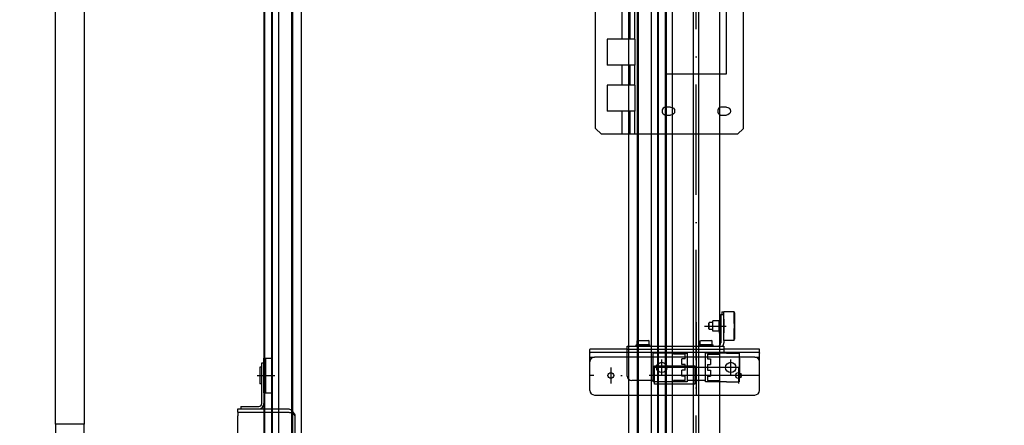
# Model space of a CAD drawing. Header units: millimetres. Extents: x 0 to 16800, y 0 to 11880.
# Tile 8 of 30: x 2633 to 4346, y 7062 to 7768. Entities that reach past the tile are written whole.
import ezdxf

# ---------------------------------------------------------------- set-up
doc = ezdxf.new("R2010")
doc.units = ezdxf.units.MM
doc.header["$LTSCALE"] = 16
doc.header["$PDSIZE"] = -3
doc.linetypes.add('ACAD_ISO10W100', pattern=[18, 12, -3, 0, -3])
doc.layers.add('Centerline', color=1, linetype='ACAD_ISO10W100', lineweight=25)
for name, color, linetype in [('CONT_35', 2, 'Continuous'), ('CONT_70', 4, 'Continuous'), ('CWT', 252, 'Continuous'), ('DASHD_25', 1, 'ACAD_ISO10W100'), ('DIM_35', 7, 'Continuous'), ('Fixings', 25, 'Continuous'), ('Guiderails', 30, 'Continuous')]:
    doc.layers.add(name, color=color, linetype=linetype)
doc.styles.add('Arial', font='arial.ttf')
doc.dimstyles.new('KONE_mm', dxfattribs={"dimscale": 40, "dimtxt": 2, "dimasz": 2, "dimexe": 1, "dimexo": 0, "dimgap": 1, "dimtad": 1, "dimdec": 0, "dimrnd": 0.01, "dimzin": 0, "dimdsep": 46, "dimtxsty": 'Arial', "dimsah": 1, "dimcen": 0, "dimclrd": 256, "dimclre": 256, "dimclrt": 256, "dimadec": 1, "dimazin": 2, "dimtfac": 1, "dimtdec": 0, "dimtmove": 0, "dimatfit": 3, "dimfxl": 1, "dimtolj": 1, "dimtzin": 0, "dimarcsym": 0})

# ---------------------------------------------------------------- blocks, each defined once
blk = doc.blocks.new('T-0008158422_Section_TopShaft_0')
at = {"layer": 'CONT_70'}
blk.add_lwpolyline([(-1065, 1041), (-1065, 1041), (-1065, 1041), (-1115, 1041), (-1115, 4441), (-1065, 4441)], close=True, dxfattribs=at)
blk.add_lwpolyline([(-1065, 0), (-1065, 1041), (-1115, 1041), (-1115, 0)], dxfattribs=at)
at = {"layer": 'DASHD_25'}
blk.add_line((0, 0), (0, 4641), dxfattribs=at)
blk = doc.blocks.new('*U552')
at = {"layer": 'Centerline'}
blk.add_line((0, 0), (0, 1761), dxfattribs=at)
at = {"layer": 'Guiderails'}
for p, q in [((-41.25, 0), (-41.25, 1761)), ((-41.25, 1761), (41.25, 1761)), ((-4.5, 0), (-4.5, 1761)), ((4.5, 0), (4.5, 1761)), ((41.25, 0), (41.25, 1761)), ((-41.25, 0), (41.25, 0))]:
    blk.add_line(p, q, dxfattribs=at)
blk = doc.blocks.new('*U562')
at = {"layer": 'CONT_35'}
for points in [[(-175, 205), (-165, 215)], [(72, 215), (-165, 215)], [(-129, 175), (-129, 215)], [(-115, 175), (-115, 215)], [(-107, 175), (-107, 215)], [(72, 215), (82, 205)], [(-175, -205), (-175, 205)], [(82, -205), (82, 205)], [(-155, 175), (-155, 130)], [(-106, 175), (-155, 175)], [(-106, 130), (-106, 175)], [(-44.5, 182), (-52.5, 182)], [(52.5, 182), (44.5, 182)], [(-52.5, 168), (-44.5, 168)], [(44.5, 168), (52.5, 168)], [(-106, 130), (-155, 130)], [(-129, 95), (-129, 130)], [(-115, 95), (-115, 130)], [(-107, 95), (-107, 130)], [(-52.5, 110), (-52.5, -110)], [(52.5, 110), (-52.5, 110)], [(52.5, -110), (52.5, 110)], [(-106, 95), (-155, 95)], [(-155, 95), (-155, 50)], [(-106, 50), (-106, 95)], [(-106, 50), (-155, 50)], [(-129, -50), (-129, 50)], [(-115, -50), (-115, 50)], [(-107, -50), (-107, 50)], [(-106, -50), (-155, -50)], [(-155, -50), (-155, -95)], [(-106, -95), (-106, -50)], [(-106, -95), (-155, -95)], [(-129, -130), (-129, -95)], [(-115, -130), (-115, -95)], [(-107, -130), (-107, -95)], [(-52.5, -110), (52.5, -110)], [(-106, -130), (-155, -130)], [(-155, -130), (-155, -175)], [(-106, -175), (-106, -130)], [(-44.5, -168), (-52.5, -168)], [(52.5, -168), (44.5, -168)], [(-106, -175), (-155, -175)], [(-129, -215), (-129, -175)], [(-115, -215), (-115, -175)], [(-107, -215), (-107, -175)], [(-52.5, -182), (-44.5, -182)], [(44.5, -182), (52.5, -182)], [(-165, -215), (-175, -205)], [(82, -205), (72, -215)], [(72, -215), (-165, -215)]]:
    blk.add_lwpolyline(points, dxfattribs=at)
for points in [[(-58.6, 178.5), (-59.8, 176.3), (-59.8, 173.7), (-58.6, 171.5)], [(-52.5, 182), (-55, 182), (-57.3, 180.7), (-58.6, 178.5)], [(-58.6, 171.5), (-57.3, 169.3), (-55, 168), (-52.5, 168)], [(-44.5, 182), (-40.6, 182), (-37.5, 178.9), (-37.5, 175)], [(-37.5, 175), (-37.5, 171.1), (-40.6, 168), (-44.5, 168)], [(38.4, 178.5), (37.2, 176.3), (37.2, 173.7), (38.4, 171.5)], [(44.5, 182), (42, 182), (39.7, 180.7), (38.4, 178.5)], [(38.4, 171.5), (39.7, 169.3), (42, 168), (44.5, 168)], [(52.5, 182), (56.4, 182), (59.5, 178.9), (59.5, 175)], [(59.5, 175), (59.5, 171.1), (56.4, 168), (52.5, 168)], [(-52.5, -168), (-55, -168), (-57.3, -169.3), (-58.6, -171.5)], [(-44.5, -168), (-40.6, -168), (-37.5, -171.1), (-37.5, -175)], [(44.5, -168), (42, -168), (39.7, -169.3), (38.4, -171.5)], [(52.5, -168), (56.4, -168), (59.5, -171.1), (59.5, -175)], [(-58.6, -171.5), (-59.8, -173.7), (-59.8, -176.3), (-58.6, -178.5)], [(-58.6, -178.5), (-57.3, -180.7), (-55, -182), (-52.5, -182)], [(-37.5, -175), (-37.5, -178.9), (-40.6, -182), (-44.5, -182)], [(38.4, -171.5), (37.2, -173.7), (37.2, -176.3), (38.4, -178.5)], [(38.4, -178.5), (39.7, -180.7), (42, -182), (44.5, -182)], [(59.5, -175), (59.5, -178.9), (56.4, -182), (52.5, -182)]]:
    blk.add_open_spline(points, degree=3, dxfattribs=at)
blk = doc.blocks.new('*U564')
at = {"layer": 'Guiderails'}
for p, q in [((-344, 1760.7), (-350, 1760.7)), ((-350, 1760.7), (-350, 0)), ((-348.5, 0), (-348.5, 1760.7)), ((-344, 1761), (-300, 1761)), ((-344, 1761), (-344, 1760.7)), ((-336.5, 0), (-336.5, 1761)), ((-335, 0), (-335, 1761)), ((-301.5, 0), (-301.5, 1761)), ((-300, 0), (-300, 1761)), ((300, 0), (300, 1761)), ((344, 1761), (300, 1761)), ((301.5, 0), (301.5, 1761)), ((335, 0), (335, 1761)), ((336.5, 0), (336.5, 1761)), ((344, 1761), (344, 1760.7)), ((344, 1760.7), (350, 1760.7)), ((348.5, 0), (348.5, 1760.7)), ((350, 1760.7), (350, 0)), ((-350, 0), (-300, 0)), ((350, 0), (300, 0))]:
    blk.add_line(p, q, dxfattribs=at)
blk = doc.blocks.new('*U570')
at = {"layer": 'Centerline'}
for p, q in [((0, 93), (0, -34)), ((14.5, 86), (52, 86)), ((-60, 0.1), (-60, 27.9)), ((60, 0.1), (60, 27.9)), ((110, 0), (-185, 0)), ((-148.5, 13.9), (-148.5, -13.9)), ((75, 14), (-75, 14)), ((73.5, 13.9), (73.5, -13.9))]:
    blk.add_line(p, q, dxfattribs=at)
at = {"layer": 'Fixings'}
for p, q in [((43, 106), (43, 57)), ((43, 106), (48, 106)), ((44.5, 111), (44.5, 106)), ((44.5, 111), (44.5, 106)), ((44.5, 111), (48, 111)), ((48, 61), (48, 111)), ((66, 111), (48, 111)), ((66, 111), (66, 109)), ((66, 93.7), (66, 111)), ((67.4, 109), (66, 109)), ((67.4, 101), (67.4, 109)), ((22.5, 92), (22, 91.1)), ((22, 80.9), (22, 91.1)), ((22, 91.1), (22, 80.9)), ((29.2, 92), (22.5, 92)), ((29.2, 77), (29.2, 95)), ((40.1, 95), (29.2, 95)), ((41, 100.5), (40.1, 92.5)), ((40.1, 77), (40.1, 95)), ((41, 71), (41, 101)), ((41, 101), (43, 101)), ((48, 98), (48, 74)), ((67.1, 91), (67.1, 101)), ((67.4, 101), (67.1, 101)), ((67.4, 91), (67.1, 91)), ((67.4, 81), (67.4, 91)), ((22.5, 80), (22, 80.9)), ((29.2, 80), (22.5, 80)), ((40.1, 77), (29.2, 77)), ((41, 71.5), (40.1, 79.5)), ((41, 71), (43, 71)), ((66, 61), (66, 78.3)), ((67.1, 71), (67.1, 81)), ((67.4, 81), (67.1, 81)), ((67.4, 71), (67.1, 71)), ((67.4, 63), (67.4, 71)), ((-104.5, 53.5), (-80.5, 53.5)), ((-104.5, 51), (-104.5, 53.5)), ((-102.9, 60.2), (-101.5, 61)), ((-102.9, 54.1), (-102.9, 60.2)), ((-102.9, 54.1), (-82.1, 54.1)), ((-101.5, 61), (-83.5, 61)), ((-101.5, 54.1), (-101.5, 53.5)), ((-82.1, 60.2), (-83.5, 61)), ((-83.5, 54.1), (-83.5, 53.5)), ((-82.1, 54.1), (-82.1, 60.2)), ((-80.5, 51), (-80.5, 53.5)), ((5.5, 51), (5.5, 53.5)), ((5.5, 53.5), (29.5, 53.5)), ((7.1, 60.2), (8.5, 61)), ((7.1, 54.1), (7.1, 60.2)), ((7.1, 54.1), (27.9, 54.1)), ((8.5, 61), (26.5, 61)), ((8.5, 54.1), (8.5, 53.5)), ((27.9, 60.2), (26.5, 61)), ((26.5, 54.1), (26.5, 53.5)), ((27.9, 54.1), (27.9, 60.2)), ((29.5, 51), (29.5, 53.5)), ((48, 61), (48, 57)), ((66, 61), (48, 61)), ((66, 61), (66, 63)), ((67.4, 63), (66, 63)), ((-185, 32), (-185, 45.4)), ((-120, 46), (-184, 46)), ((-120, 40), (-184, 40)), ((-120, 51), (47.9, 51)), ((-120, 40), (-120, 51)), ((-120, 46), (48, 46)), ((109, 40), (-120, 40)), ((-120, -1), (-120, 40)), ((-52.5, 39), (-75, 39)), ((-75, -11), (-75, 39)), ((-39.5, 39), (-52.5, 39)), ((-39.7, 39), (-39.7, 37)), ((-19.5, 37), (-39.7, 37)), ((-39.5, 39), (-16, 39)), ((-19.5, 29), (-19.5, 37)), ((-16, 39), (-16, -11)), ((-16, 39), (-16, -11)), ((16, -11), (16, 39)), ((16, -11), (16, 39)), ((39.5, 39), (16, 39)), ((19.5, 37), (19.5, 29)), ((19.5, 37), (39.7, 37)), ((52.5, 39), (39.5, 39)), ((39.7, 39), (39.7, 37)), ((48, 50.9), (48, 40)), ((109, 46), (48, 46)), ((52.5, 39), (75, 39)), ((75, 39), (75, -11)), ((110, 32), (110, 45.4)), ((-185, 32), (-177, 32)), ((-185, -26), (-185, 32)), ((-83.5, 32), (-177, 32)), ((8.5, 32), (-83.5, 32)), ((-24.8, 19), (-24.8, 29)), ((-19.5, 29), (-24.8, 29)), ((-19.5, 19), (-24.8, 19)), ((-19.5, 9), (-19.5, 19)), ((42.2, 32), (8.5, 32)), ((19.5, 29), (24.8, 29)), ((19.5, 19), (19.5, 9)), ((19.5, 19), (24.8, 19)), ((24.8, 29), (24.8, 19)), ((102, 32), (42.2, 32)), ((76, -1), (76, 27)), ((102, 32), (110, 32)), ((110, -26), (110, 32)), ((-72.5, 17), (-2.5, 17)), ((-72.5, -15), (-72.5, 17)), ((-24.8, -1), (-24.8, 9)), ((-19.5, 9), (-24.8, 9)), ((-2.5, 17), (-2.5, -15)), ((19.5, 9), (24.8, 9)), ((24.8, 9), (24.8, -1)), ((-75, -9), (-112, -9)), ((-52.5, -11), (-75, -11)), ((-2.5, -15), (-72.5, -15)), ((-39.5, -11), (-52.5, -11)), ((-39.7, -11), (-39.7, -9)), ((-19.5, -9), (-39.7, -9)), ((-16, -11), (-39.5, -11)), ((-19.5, -1), (-24.8, -1)), ((-19.5, -9), (-19.5, -1)), ((-2, -9), (-16, -9)), ((-2, -9), (0, -7)), ((0, -7), (2, -9)), ((16, -9), (2, -9)), ((39.5, -11), (16, -11)), ((19.5, -1), (19.5, -9)), ((19.5, -1), (24.8, -1)), ((19.5, -9), (39.7, -9)), ((52.5, -11), (39.5, -11)), ((39.7, -11), (39.7, -9)), ((52.5, -11), (75, -11)), ((-177, -34), (102, -34))]:
    blk.add_line(p, q, dxfattribs=at)
for centre, radius in [((-60, 14), 9), ((60, 14), 9), ((-148.5, 0), 5.05), ((73.5, 0), 5.05)]:
    blk.add_circle(centre, radius, dxfattribs=at)
for centre, radius, start, end in [((37, 57), 6, 270, 0), ((37, 57), 11, 326.7211, 0), ((53, 40), 5, 180, 191.6279), ((-177, 24), 8, 90, 180), ((68, 27), 8, 0, 28.5064), ((102, 24), 8, 0, 90), ((-112, -1), 8, 180, 270), ((68, -1), 8, 331.4936, 0), ((-177, -26), 8, 180, 270), ((102, -26), 8, 270, 0)]:
    blk.add_arc(centre, radius, start, end, dxfattribs=at)
blk.add_ellipse((65.8, 86), major_axis=(0, -8), ratio=0.069927, start_param=0.255389, end_param=2.886204, dxfattribs=at)
for points, knots in [([(-184, 46), (-184.1, 46), (-184.4, 46), (-184.7, 45.9), (-185, 45.7), (-185, 45.5), (-185, 45.4)], [0, 0, 0, 0, 0.343339, 0.60164, 0.800906, 1, 1, 1, 1]), ([(-185, 39), (-185, 39.2), (-184.9, 39.9), (-184.2, 40), (-184, 40)], [0, 0, 0, 0, 0.5, 1, 1, 1, 1]), ([(48, 50.9), (48, 50.9), (48, 51), (47.9, 51), (47.9, 51)], [0, 0, 0, 0, 0.176235, 1, 1, 1, 1]), ([(110, 45.4), (110, 45.5), (110, 45.7), (109.7, 45.9), (109.4, 46), (109.1, 46), (109, 46)], [0, 0, 0, 0, 0.199094, 0.39836, 0.656661, 1, 1, 1, 1]), ([(109, 40), (109.2, 40), (109.9, 39.9), (110, 39.2), (110, 39)], [0, 0, 0, 0, 0.500001, 1, 1, 1, 1])]:
    blk.add_open_spline(points, degree=3, knots=knots, dxfattribs=at)
blk = doc.blocks.new('*U574')
at = {"layer": 'Centerline'}
blk.add_line((-12, 0), (18.9, 0), dxfattribs=at)
at = {"layer": 'Fixings'}
for p, q in [((-4, -49), (-4, 22)), ((-4, 22), (0, 22)), ((0, -30), (0, 30)), ((0, 30), (13.9, 30)), ((3, -30), (3, 30)), ((13.9, -30), (13.9, 30)), ((-7, 14.5), (-7, -14.5)), ((-4, 14.5), (-7, 14.5)), ((0, 14), (0, -49)), ((-4, -14.5), (-7, -14.5)), ((0, -30), (13.9, -30)), ((-45.5, -64), (-45.5, -58)), ((-45.5, -58), (-9, -58)), ((-45.5, -64), (-45.5, -70)), ((-45.5, -64), (42.1, -64)), ((-40, -54), (-40, -58)), ((-40, -54), (-9, -54)), ((-8.5, -58), (42.1, -58)), ((-45.5, -135), (-45.5, -70)), ((54.5, -135), (54.5, -73)), ((-37.5, -143), (46.5, -143))]:
    blk.add_line(p, q, dxfattribs=at)
for centre, radius, start, end in [((-9, -49), 9, 270, 0), ((-9, -49), 5, 270, 0), ((46.5, -73), 8, 0, 21.7822), ((-37.5, -135), 8, 180, 270), ((46.5, -135), 8, 270, 0)]:
    blk.add_arc(centre, radius, start, end, dxfattribs=at)
for points, knots in [([(42.1, -58), (42.9, -58), (44.8, -58.5), (47.3, -60.2), (49.7, -62.8), (51.3, -64.8), (52.1, -65.9)], [0, 0, 0, 0, 0.194813, 0.42111, 0.691209, 1, 1, 1, 1]), ([(42.1, -64), (42.9, -64), (44.6, -64.2), (47.2, -65), (49.6, -66.3), (51.2, -67.4), (52.1, -67.9)], [0, 0, 0, 0, 0.230546, 0.471339, 0.727988, 1, 1, 1, 1]), ([(52.1, -65.9), (52.3, -66.2), (53.1, -67.4), (53.6, -68.9), (53.9, -70)], [0, 0, 0, 0, 0.233003, 1, 1, 1, 1]), ([(53.9, -70), (53.8, -69.8), (53.3, -69), (52.6, -68.3), (52.1, -67.9)], [0, 0, 0, 0, 0.253129, 1, 1, 1, 1])]:
    blk.add_open_spline(points, degree=3, knots=knots, dxfattribs=at)
blk = doc.blocks.new('*U585')
at = {"layer": 'CWT'}
for p, q in [((-324, -20), (-324, 2380)), ((324, -20), (324, 2380)), ((-285, 100), (-285, 2252.7)), ((285, 100), (285, 2252.7))]:
    blk.add_line(p, q, dxfattribs=at)
blk = doc.blocks.new('*D731')
at = {"layer": 'Defpoints', "color": 0, "transparency": 16777216}
for p in [(3408, 8872.7), (2495, 6272.7), (3408, 6272.7)]:
    blk.add_point(p, dxfattribs=at)
at = {"layer": 'DIM_35', "lineweight": -2, "transparency": 16777216}
for p, q in [((3408, 8872.7), (2455, 8872.7)), ((2495, 8792.7), (2495, 6352.7)), ((3408, 6272.7), (2455, 6272.7))]:
    blk.add_line(p, q, dxfattribs=at)
at = {"layer": 'DIM_35', "transparency": 16777216}
for points in [[(2481.7, 8792.7), (2508.3, 8792.7), (2495, 8872.7)], [(2481.7, 6352.7), (2508.3, 6352.7), (2495, 6272.7)]]:
    blk.add_solid(points, dxfattribs=at)
at = {"layer": 'DIM_35', "transparency": 16777216, "insert": (2414.2, 7572.7), "char_height": 80, "attachment_point": 5, "rotation": 90, "style": 'Arial', "bg_fill": 3, "box_fill_scale": 1.1, "bg_fill_color": 256, "bg_fill_true_color": 13158600, "bg_fill_transparency": 0}
blk.add_mtext('\\A1;2600 HT', dxfattribs=at)
blk = doc.blocks.new('_DotSmall')
at = {"color": 0, "linetype": 'ByBlock', "const_width": 0.5}
blk.add_lwpolyline([(-0.0625, 0, 1), (0.0625, 0, 1)], format="xyb", close=True, dxfattribs=at)
blk = doc.blocks.new('*D733')
at = {"layer": 'Defpoints', "color": 0, "transparency": 16777216}
for p in [(4180.5, 9678.7), (5225, 7063.7), (5825, 7063.7)]:
    blk.add_point(p, dxfattribs=at)
at = {"layer": 'DIM_35', "lineweight": -2, "transparency": 16777216}
for p, q in [((4180.5, 9678.7), (5865, 9678.7)), ((5825, 9598.7), (5825, 7143.7)), ((5225, 7063.7), (5865, 7063.7))]:
    blk.add_line(p, q, dxfattribs=at)
at = {"layer": 'DIM_35', "transparency": 16777216}
for points in [[(5811.7, 9598.7), (5838.3, 9598.7), (5825, 9678.7)], [(5811.7, 7143.7), (5838.3, 7143.7), (5825, 7063.7)]]:
    blk.add_solid(points, dxfattribs=at)
at = {"layer": 'DIM_35', "transparency": 16777216, "insert": (5744.2, 8371.2), "char_height": 80, "attachment_point": 5, "rotation": 90, "style": 'Arial', "bg_fill": 3, "box_fill_scale": 1.1, "bg_fill_color": 256, "bg_fill_true_color": 13158600, "bg_fill_transparency": 0}
blk.add_mtext('\\A1;2615', dxfattribs=at)
blk = doc.blocks.new('*D735')
at = {"layer": 'Defpoints', "color": 0, "transparency": 16777216}
for p in [(3758, 7783.7), (5225, 7063.7), (5625, 7063.7)]:
    blk.add_point(p, dxfattribs=at)
at = {"layer": 'DIM_35', "lineweight": -2, "transparency": 16777216}
for p, q in [((3758, 7783.7), (5665, 7783.7)), ((5625, 7703.7), (5625, 7143.7)), ((5225, 7063.7), (5665, 7063.7))]:
    blk.add_line(p, q, dxfattribs=at)
at = {"layer": 'DIM_35', "transparency": 16777216}
for points in [[(5611.7, 7703.7), (5638.3, 7703.7), (5625, 7783.7)], [(5611.7, 7143.7), (5638.3, 7143.7), (5625, 7063.7)]]:
    blk.add_solid(points, dxfattribs=at)
at = {"layer": 'DIM_35', "transparency": 16777216, "insert": (5544.2, 7423.7), "char_height": 80, "attachment_point": 5, "rotation": 90, "style": 'Arial', "bg_fill": 3, "box_fill_scale": 1.1, "bg_fill_color": 256, "bg_fill_true_color": 13158600, "bg_fill_transparency": 0}
blk.add_mtext('\\A1;720', dxfattribs=at)

msp = doc.modelspace()

# ---------------------------------------------------------------- block references
for name, p in [('T-0008158422_Section_TopShaft_0', (3810, 6022.7)), ('*U562', (3810, 7783.7)), ('*U552', (3810, 6022.7)), ('*U570', (3810, 7148.7)), ('*U574', (3058, 7148.7))]:
    msp.add_blockref(name, p)
at = {"xscale": -1}
msp.add_blockref('*U564', (3408, 6022.7), dxfattribs=at)
at = {"layer": 'CWT'}
msp.add_blockref('*U585', (3408, 6272.7), dxfattribs=at)

# ---------------------------------------------------------------- next in the draw order: dimensions: what is measured, and where the dimension line sits
at = {"layer": 'DIM_35'}
dim = msp.add_linear_dim(base=(5825, 7063.7), p1=(4180.5, 9678.7), p2=(5225, 7063.7), angle=90, dimstyle='KONE_mm', override={"dimldrblk": 'DotSmall', "dimtfill": 1}, dxfattribs=at)
dim.commit()
dim.dimension.update_dxf_attribs({"geometry": '*D733', "text_midpoint": (5744.2, 8371.2)})
dim = msp.add_linear_dim(base=(2495, 6272.7), p1=(3408, 8872.7), p2=(3408, 6272.7), angle=90, text='<> HT', dimstyle='KONE_mm', override={"dimldrblk": 'DotSmall', "dimtfill": 1}, dxfattribs=at)
dim.commit()
dim.dimension.update_dxf_attribs({"geometry": '*D731', "text_midpoint": (2414.2, 7572.7)})

# ---------------------------------------------------------------- next in the draw order: dimensions: what is measured, and where the dimension line sits
dim = msp.add_linear_dim(base=(5625, 7063.7), p1=(3758, 7783.7), p2=(5225, 7063.7), angle=90, dimstyle='KONE_mm', override={"dimldrblk": 'DotSmall', "dimtfill": 1}, dxfattribs=at)
dim.commit()
dim.dimension.update_dxf_attribs({"geometry": '*D735', "text_midpoint": (5544.2, 7423.7)})

doc.saveas('drawing.dxf')
